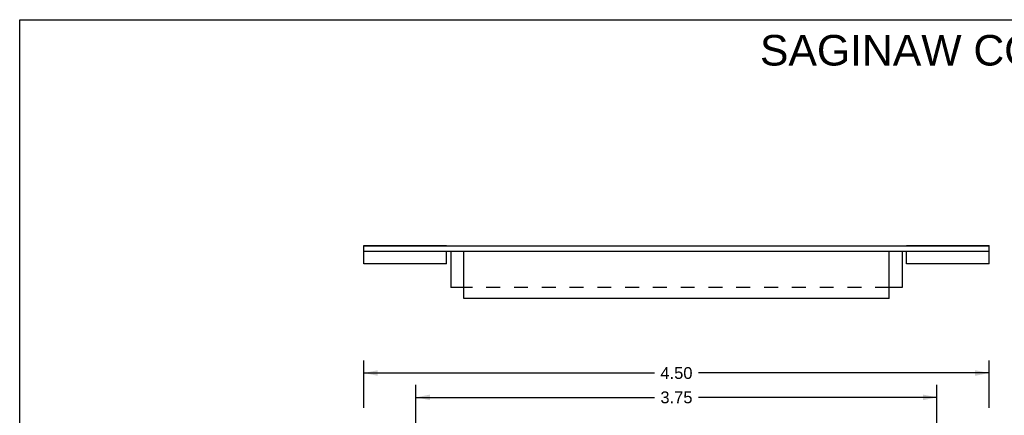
# Model space of a CAD drawing. Header units: inches. Extents: x 0 to 11, y 0 to 8.5.
# Tile 5 of 6: x 0 to 7.1, y 5.7 to 8.5. Entities that reach past the tile are written whole.
import ezdxf

# ---------------------------------------------------------------- set-up
doc = ezdxf.new("R2010")
doc.units = ezdxf.units.IN
doc.header["$LTSCALE"] = 0.605
doc.header["$MEASUREMENT"] = 0
doc.linetypes.add('HIDDEN', pattern=[0.2, 0.1, -0.1])
doc.layers.get('0').update_dxf_attribs({"linetype": 'CONTINUOUS'})
doc.layers.add('DEFAULT_2', color=8, linetype='HIDDEN')
doc.layers.add('DIMENSIONS', color=7, linetype='CONTINUOUS')
doc.styles.get("Standard").update_dxf_attribs({"font": 'arial.ttf'})
doc.dimstyles.new('DIMSTYLE_1', dxfattribs={"dimtxt": 0.085, "dimasz": 0.1, "dimexe": 0.09, "dimexo": 0.07, "dimgap": 0.0425, "dimtad": 0, "dimtih": 1, "dimtoh": 1, "dimzin": 4, "dimdsep": 46, "dimtxsty": 'Standard', "dimblk": '_FILLED', "dimblk1": '_FILLED', "dimblk2": '_FILLED', "dimcen": 0.09, "dimazin": 1, "dimtfac": 1, "dimtdec": 3, "dimtofl": 0, "dimtmove": 0, "dimatfit": 3, "dimldrblk": '_FILLED', "dimfxl": 0, "dimtolj": 1, "dimtzin": 4, "dimarcsym": 0})

# ---------------------------------------------------------------- blocks, each defined once
blk = doc.blocks.new('_FILLED')
at = {"color": 0, "linetype": 'ByBlock'}
blk.add_solid([(0, 0), (-1, 0.2), (-1, -0.2)], dxfattribs=at)
blk = doc.blocks.new('*D1')
at = {"layer": 'DIMENSIONS', "color": 2, "linetype": 'Continuous'}
for p, q in [((2.4775, 5.7062), (2.4775, 6.0461)), ((6.9775, 5.7062), (6.9775, 6.0461)), ((2.4775, 5.9561), (4.5695, 5.9561)), ((6.9775, 5.9561), (4.8855, 5.9561))]:
    blk.add_line(p, q, dxfattribs=at)
at = {"layer": 'DIMENSIONS', "color": 2, "linetype": 'Continuous', "xscale": 0.1, "yscale": 0.1, "zscale": 0.1, "rotation": 180}
blk.add_blockref('_FILLED', (2.4775, 5.9561), dxfattribs=at)
at = {"layer": 'DIMENSIONS', "color": 2, "linetype": 'Continuous', "xscale": 0.1, "yscale": 0.1, "zscale": 0.1}
blk.add_blockref('_FILLED', (6.9775, 5.9561), dxfattribs=at)
at = {"layer": 'DIMENSIONS', "color": 2, "linetype": 'Continuous', "insert": (4.7275, 5.9986), "char_height": 0.085, "width": 0.230985, "attachment_point": 2, "line_spacing_factor": 0.9}
blk.add_mtext('4.50', dxfattribs=at)
blk = doc.blocks.new('*D2')
at = {"layer": 'DIMENSIONS', "color": 2, "linetype": 'Continuous'}
for p, q in [((2.8525, 5.0812), (2.8525, 5.8707)), ((6.6025, 5.0812), (6.6025, 5.8707)), ((2.8525, 5.7807), (4.5695, 5.7807)), ((6.6025, 5.7807), (4.8855, 5.7807))]:
    blk.add_line(p, q, dxfattribs=at)
at = {"layer": 'DIMENSIONS', "color": 2, "linetype": 'Continuous', "xscale": 0.1, "yscale": 0.1, "zscale": 0.1, "rotation": 180}
blk.add_blockref('_FILLED', (2.8525, 5.7807), dxfattribs=at)
at = {"layer": 'DIMENSIONS', "color": 2, "linetype": 'Continuous', "xscale": 0.1, "yscale": 0.1, "zscale": 0.1}
blk.add_blockref('_FILLED', (6.6025, 5.7807), dxfattribs=at)
at = {"layer": 'DIMENSIONS', "color": 2, "linetype": 'Continuous', "insert": (4.7275, 5.8232), "char_height": 0.085, "width": 0.230985, "attachment_point": 2, "line_spacing_factor": 0.9}
blk.add_mtext('3.75', dxfattribs=at)

msp = doc.modelspace()

# ---------------------------------------------------------------- linework, layer by layer
at = {"color": 7, "linetype": 'Continuous'}
for p, q in [((0, 0), (0, 8.5)), ((0, 8.5), (11, 8.5)), ((2.4775, 6.8325), (2.4775, 6.8753)), ((2.4775, 6.8753), (3.0715, 6.8753)), ((3.0715, 6.8725), (3.0715, 6.8753)), ((6.3835, 6.8753), (6.9775, 6.8753)), ((6.3835, 6.8725), (6.3835, 6.8753)), ((6.9775, 6.8325), (6.9775, 6.8753)), ((2.4775, 6.8725), (6.9775, 6.8725)), ((3.1025, 6.8325), (3.1025, 6.5725)), ((6.3525, 6.8325), (6.3525, 6.5725)), ((3.1965, 6.5725), (3.1025, 6.5725)), ((6.3525, 6.5725), (6.2585, 6.5725))]:
    msp.add_line(p, q, dxfattribs=at)
at = {"color": 3, "linetype": 'Continuous'}
for p, q in [((2.4775, 6.7425), (2.4775, 6.8325)), ((2.4775, 6.8325), (6.9775, 6.8325)), ((3.0715, 6.7425), (3.0715, 6.8325)), ((3.1965, 6.4915), (3.1965, 6.8325)), ((6.2585, 6.4915), (6.2585, 6.8325)), ((6.3835, 6.7425), (6.3835, 6.8325)), ((6.9775, 6.7425), (6.9775, 6.8325)), ((3.0715, 6.7425), (2.4775, 6.7425)), ((6.9775, 6.7425), (6.3835, 6.7425)), ((6.2585, 6.4915), (3.1965, 6.4915))]:
    msp.add_line(p, q, dxfattribs=at)
at = {"layer": 'DEFAULT_2', "color": 8, "linetype": 'HIDDEN'}
msp.add_line((6.2585, 6.5725), (3.1965, 6.5725), dxfattribs=at)

# ---------------------------------------------------------------- texts
at = {"layer": 'DIMENSIONS', "color": 2, "linetype": 'Continuous', "insert": (8.1118, 8.39), "char_height": 0.22, "width": 5.556431, "attachment_point": 2, "line_spacing_factor": 0.9}
msp.add_mtext('SAGINAW CONTROL & ENGINEERING\\PSCE-FLT33', dxfattribs=at)

# ---------------------------------------------------------------- dimensions: what is measured, and where the dimension line sits
at = {"layer": 'DIMENSIONS', "color": 2, "linetype": 'Continuous'}
dim = msp.add_linear_dim(base=(6.9775, 5.9561), p1=(2.4775, 5.6362), p2=(6.9775, 5.6362), dimstyle='DIMSTYLE_1', dxfattribs=at)
dim.commit()
dim.dimension.update_dxf_attribs({"geometry": '*D1', "text_midpoint": (4.7253, 5.9556), "dimtype": 160})
dim = msp.add_linear_dim(base=(2.8525, 5.7807), p1=(6.6025, 5.0112), p2=(2.8525, 5.0112), angle=180, dimstyle='DIMSTYLE_1', dxfattribs=at)
dim.commit()
dim.dimension.update_dxf_attribs({"geometry": '*D2', "text_midpoint": (4.7277, 5.7802), "dimtype": 160})

doc.saveas('drawing.dxf')
